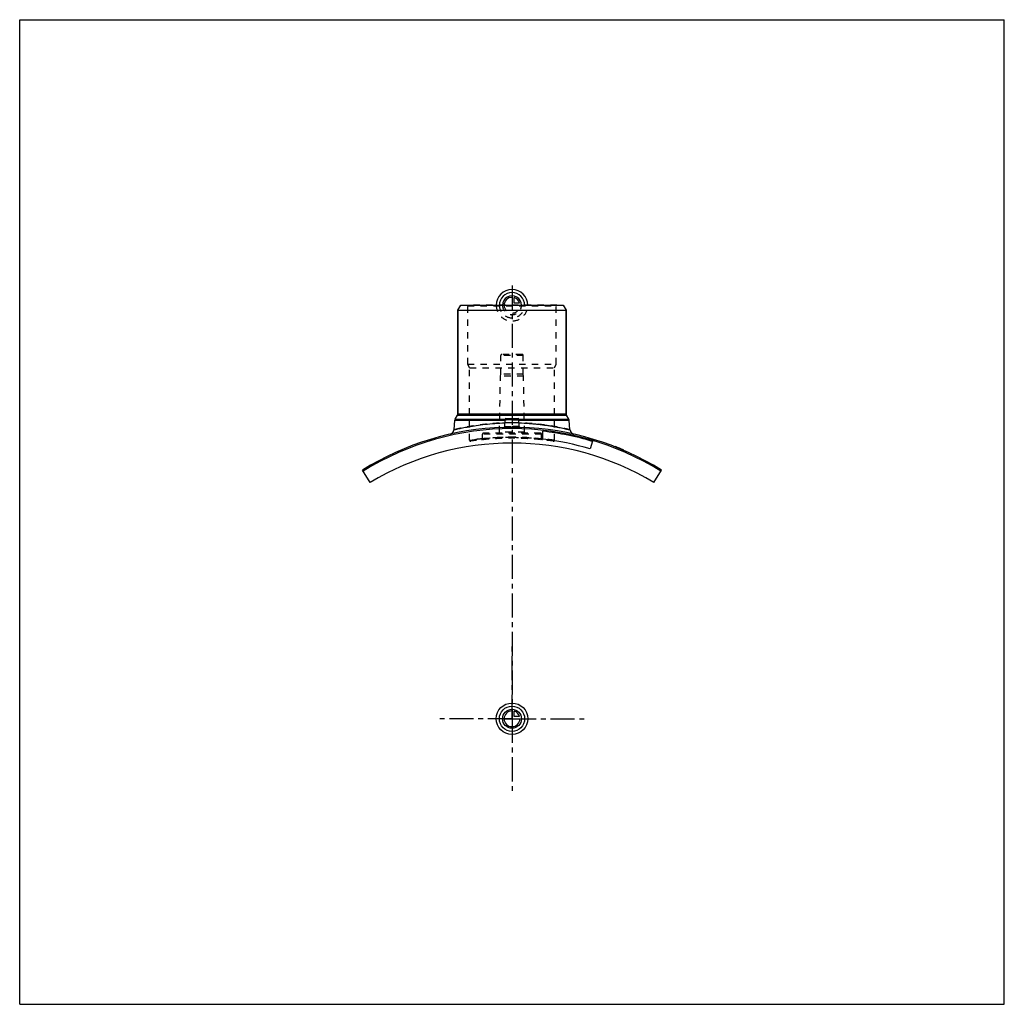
# Model space of a CAD drawing. Header units: millimetres. Extents: x 0 to 1000, y 0 to 1000.
import ezdxf

# ---------------------------------------------------------------- set-up
doc = ezdxf.new("R2010")
doc.units = ezdxf.units.MM
doc.header["$LTSCALE"] = 65.185185
doc.linetypes.add('CENTER', pattern=[0.6, 0.375, -0.075, 0.075, -0.075])
doc.linetypes.add('HIDDEN', pattern=[0.2, 0.1, -0.1])
doc.layers.get('0').update_dxf_attribs({"linetype": 'CONTINUOUS'})
for name, color, linetype in [('ACHSEN_S', 7, 'CONTINUOUS'), ('FASEN', 7, 'CONTINUOUS'), ('KOERPER', 7, 'CONTINUOUS'), ('KONST.EL_MIT_GEO', 7, 'CONTINUOUS'), ('KURVEN', 7, 'CONTINUOUS')]:
    doc.layers.add(name, color=color, linetype=linetype)

msp = doc.modelspace()

# ---------------------------------------------------------------- linework, layer by layer
at = {"color": 7, "linetype": 'Continuous'}
for p, q in [((0, 0), (0, 1000)), ((0, 1000), (1000, 1000)), ((1000, 0), (1000, 1000)), ((0, 0), (1000, 0))]:
    msp.add_line(p, q, dxfattribs=at)
at = {"layer": 'ACHSEN_S', "color": 2, "linetype": 'CENTER'}
msp.add_line((500, 730.2), (500, 269.8), dxfattribs=at)
at = {"layer": 'FASEN', "color": 7, "linetype": 'Continuous'}
for p, q in [((445, 705), (447.9, 710)), ((447.9, 710), (552.1, 710)), ((552.1, 710), (555, 705)), ((445, 705), (555, 705)), ((355.8, 530), (348.3, 542.6)), ((644.2, 530), (651.7, 542.6))]:
    msp.add_line(p, q, dxfattribs=at)
msp.add_arc((500, 299), 285.7, 58.0795, 121.9205, dxfattribs=at)
at = {"layer": 'KOERPER', "color": 7, "linetype": 'Continuous'}
for p, q in [((445, 599.7), (445, 705)), ((555, 599.7), (555, 705)), ((581.6, 571.8), (579.3, 564.1))]:
    msp.add_line(p, q, dxfattribs=at)
at = {"layer": 'KOERPER', "color": 8, "linetype": 'HIDDEN'}
for p, q in [((488.6, 640), (488.6, 659)), ((511.4, 640), (511.4, 659)), ((488.3, 638), (488.6, 640)), ((511.4, 640), (488.6, 640)), ((511.7, 638), (511.4, 640)), ((487.3, 581), (488.3, 638)), ((511.7, 638), (488.3, 638)), ((512.7, 581), (511.7, 638)), ((470, 574.2), (470, 579)), ((530, 574.2), (530, 579))]:
    msp.add_line(p, q, dxfattribs=at)
at = {"layer": 'KOERPER', "color": 2, "linetype": 'CENTER'}
for q in [(500, 365), (425, 290), (575, 290), (500, 215)]:
    msp.add_line((500, 290), q, dxfattribs=at)
at = {"layer": 'KOERPER', "color": 7, "linetype": 'Continuous'}
msp.add_arc((500, 290), 280, 59.009, 120.991, dxfattribs=at)
at = {"layer": 'KONST.EL_MIT_GEO', "color": 8, "linetype": 'HIDDEN'}
for p, q in [((455, 709.5), (454.5, 710)), ((545.5, 710), (454.5, 710)), ((545, 709.5), (545.5, 710)), ((455, 650), (455, 709.5)), ((455, 709.5), (545, 709.5)), ((545, 650), (545, 709.5)), ((510.3, 660), (489.6, 660)), ((457, 646.5), (455, 650)), ((455, 650), (545, 650)), ((511.4, 659), (488.6, 659)), ((543, 646.5), (545, 650)), ((457, 572.8), (457, 646.5)), ((457, 646.5), (543, 646.5)), ((543, 572.8), (543, 646.5)), ((507.1, 593.3), (492.9, 593.3)), ((507, 594.3), (493, 594.3)), ((529, 580), (471, 580)), ((512.7, 581), (487.3, 581)), ((470, 574.4), (469.8, 574.3)), ((530, 579), (470, 579)), ((470, 574.4), (470, 574.4)), ((530.2, 574.3), (530, 574.4)), ((530, 574.4), (530, 574.4)), ((605.4, 566), (605.5, 566.2)), ((605.5, 566.2), (605.4, 566)), ((605.5, 565.9), (605.6, 566.2)), ((605.8, 565.8), (606, 566)), ((606.2, 565.6), (606.3, 565.9)), ((606.3, 565.6), (606.5, 565.9)), ((606.4, 565.6), (606.5, 565.8)), ((606.6, 565.5), (606.7, 565.8)), ((606.8, 565.4), (606.9, 565.7)), ((606.8, 565.4), (606.9, 565.7)), ((607, 565.3), (607.1, 565.6)), ((607.1, 565.3), (607.2, 565.5)), ((608, 564.9), (608.1, 565.2)), ((608.1, 564.9), (608.2, 565.2)), ((608.1, 564.9), (608.2, 565.1)), ((608.4, 564.7), (608.6, 565)), ((608.9, 564.5), (609, 564.8)), ((609.1, 564.5), (609.2, 564.7)), ((609.1, 564.4), (609.3, 564.7)), ((609.7, 564.2), (609.8, 564.5)), ((609.9, 564.1), (610, 564.4)), ((609.9, 564.1), (610.1, 564.4)), ((611.2, 563.6), (611.4, 563.8)), ((611.7, 563.4), (611.8, 563.6)), ((611.8, 563.3), (611.9, 563.6)), ((611.8, 563.3), (611.9, 563.6)), ((612, 563.2), (612.1, 563.5)), ((612.2, 563.2), (612.3, 563.5)), ((612.5, 563), (612.7, 563.3)), ((612.5, 563), (612.6, 563.3)), ((612.6, 563), (612.8, 563.3))]:
    msp.add_line(p, q, dxfattribs=at)
at = {"layer": 'KONST.EL_MIT_GEO', "color": 7, "linetype": 'Continuous'}
for p, q in [((445, 705), (445, 599.7)), ((555, 705), (555, 599.7)), ((441.1, 583.5), (442, 593.3)), ((442, 593.3), (492.9, 593.3)), ((442.3, 594.3), (444.7, 598.4)), ((442.3, 594.3), (493, 594.3)), ((444.7, 598.4), (555.3, 598.4)), ((445, 599.7), (555, 599.7)), ((492.6, 586.8), (493, 594.1)), ((493, 594.1), (507, 594.1)), ((493.9, 595), (506.1, 595)), ((507, 594.3), (557.7, 594.3)), ((507.4, 586.8), (507, 594.1)), ((507.1, 593.3), (558, 593.3)), ((557.7, 594.3), (555.3, 598.4)), ((558.9, 583.5), (558, 593.3)), ((531.2, 573.9), (531.2, 582)), ((605, 566.4), (604.9, 566.1)), ((605.1, 566), (605.3, 566.3)), ((612.2, 563.2), (612.3, 563.4)), ((613.1, 562.8), (613.2, 563.1))]:
    msp.add_line(p, q, dxfattribs=at)
for points in [[(492.6, 586.8), (492.6, 586.8), (492.6, 586.7), (492.5, 586.7), (492.5, 586.6), (492.5, 586.5), (492.5, 586.5), (492.5, 586.4), (492.4, 586.3), (492.4, 586.3), (492.3, 586.2), (492.3, 586.2), (492.2, 586.1), (492.2, 586.1), (492.1, 586), (492.1, 586), (492, 586), (491.9, 585.9), (491.9, 585.9), (491.8, 585.9), (491.7, 585.9), (491.7, 585.9)], [(508.3, 585.9), (508.3, 585.9), (508.2, 585.9), (508.1, 585.9), (508.1, 585.9), (508, 586), (507.9, 586), (507.9, 586), (507.8, 586.1), (507.8, 586.1), (507.7, 586.2), (507.7, 586.2), (507.6, 586.3), (507.6, 586.3), (507.5, 586.4), (507.5, 586.5), (507.5, 586.5), (507.5, 586.6), (507.5, 586.7), (507.4, 586.7), (507.4, 586.8), (507.4, 586.8)]]:
    msp.add_lwpolyline(points, dxfattribs=at)
at = {"layer": 'KONST.EL_MIT_GEO', "color": 8, "linetype": 'HIDDEN'}
for points in [[(470, 574.2), (470, 574.2), (470, 574.1), (470, 574), (470, 573.9), (470, 573.9), (469.9, 573.8), (469.9, 573.8), (469.9, 573.7), (469.8, 573.6), (469.8, 573.6), (469.8, 573.5), (469.7, 573.5), (469.7, 573.4), (469.6, 573.4), (469.6, 573.3), (469.5, 573.3), (469.4, 573.3), (469.4, 573.3), (469.3, 573.2), (469.2, 573.2), (469.2, 573.2), (469.1, 573.2)], [(530.9, 573.2), (530.8, 573.2), (530.8, 573.2), (530.7, 573.2), (530.6, 573.3), (530.6, 573.3), (530.5, 573.3), (530.4, 573.3), (530.4, 573.4), (530.3, 573.4), (530.3, 573.5), (530.2, 573.5), (530.2, 573.6), (530.2, 573.6), (530.1, 573.7), (530.1, 573.8), (530.1, 573.8), (530, 573.9), (530, 573.9), (530, 574), (530, 574.1), (530, 574.2), (530, 574.2)]]:
    msp.add_lwpolyline(points, dxfattribs=at)
for centre, radius, start, end in [((489.6, 659), 1, 90, 180), ((510.3, 659), 1, 0, 90), ((500, 342.8), 247.8, 89.9999, 91.6738), ((500, 342.6), 248, 88.3267, 89.9995), ((471, 579), 1, 90, 180), ((486.3, 581), 1, 270, 359), ((500, 299), 287, 88.3232, 91.6768), ((491.6, 586.9), 0.993, 355.4723, 356.9865), ((508.4, 586.9), 0.993, 183.0134, 184.4496), ((513.7, 581), 1, 181, 270), ((529, 579), 1, 0, 90), ((458, 572.8), 1, 180, 278.4485), ((500, 290), 284.9, 81.5514, 98.4486), ((500, 276.3), 299.6, 84.2528, 95.7472), ((500, 276.5), 299.4, 84.0137, 84.2174), ((542, 572.8), 1, 261.5515, 360)]:
    msp.add_arc(centre, radius, start, end, dxfattribs=at)
at = {"layer": 'KONST.EL_MIT_GEO', "color": 7, "linetype": 'Continuous'}
for centre, radius, start, end in [((444.4, 593), 2.5, 150, 175), ((442.5, 599.7), 2.5, 330, 360), ((493.9, 594), 1, 90, 177), ((506.1, 594), 1, 3, 90), ((557.5, 599.7), 2.5, 180, 210), ((555.6, 593), 2.5, 5, 30), ((500, 299), 287, 91.6768, 121.9162), ((436.1, 583.9), 5, 282.675, 355), ((491.6, 586.9), 0.999, 271.6897, 356.9899), ((508.4, 586.9), 0.999, 183.01, 268.3102), ((500, 299), 287, 58.0838, 88.3232), ((500, 299), 284.7, 73.35, 83.7), ((563.9, 583.9), 5, 185, 257.325), ((500, 299), 276.7, 73.35, 83.5171), ((500, 299), 287.3, 66.8, 68.5565)]:
    msp.add_arc(centre, radius, start, end, dxfattribs=at)
at = {"layer": 'KONST.EL_MIT_GEO', "color": 8, "linetype": 'HIDDEN'}
for points, knots in [([(500, 590.6), (496.2, 590.6), (490.5, 590.4), (483, 590), (477.6, 589.6), (472.4, 589), (467.5, 588.4), (462.8, 587.8), (458.6, 587.1), (454.7, 586.4), (451.8, 585.8), (449.6, 585.4), (448.2, 585.1), (446.9, 584.8), (445.7, 584.6), (444.6, 584.3), (443.7, 584.1), (442.9, 583.9), (442.4, 583.8), (442, 583.7), (441.8, 583.6), (441.6, 583.6), (441.4, 583.6), (441.3, 583.5), (441.2, 583.5), (441.2, 583.5), (441.1, 583.5), (441.1, 583.5), (441.1, 583.5), (441.1, 583.5), (441.1, 583.5)], [0, 0, 0, 0, 0.19294, 0.28715, 0.37869, 0.46671, 0.55041, 0.62904, 0.70184, 0.76814, 0.82726, 0.85393, 0.87857, 0.90111, 0.92148, 0.93962, 0.95547, 0.96897, 0.98009, 0.98474, 0.98878, 0.9922, 0.995, 0.99719, 0.99805, 0.99875, 0.9993, 0.99969, 0.99992, 1, 1, 1, 1]), ([(558.9, 583.5), (558.5, 583.6), (557.7, 583.8), (556.1, 584.1), (553.2, 584.8), (548.3, 585.9), (541, 587.2), (532.2, 588.5), (518.4, 590.1), (507.5, 590.6), (500, 590.6)], [0, 0, 0, 0, 0.01991, 0.04454, 0.07853, 0.17276, 0.29819, 0.44963, 0.62137, 1, 1, 1, 1]), ([(500, 585.3), (499.5, 585.3), (498.4, 585.3), (496.8, 585.3), (495.4, 585.3), (494.1, 585.4), (493.1, 585.5), (492.3, 585.6), (491.9, 585.7), (491.7, 585.8), (491.6, 585.8), (491.6, 585.9)], [0, 0, 0, 0, 0.19295, 0.37846, 0.54943, 0.69936, 0.82269, 0.91502, 0.97355, 0.99018, 1, 1, 1, 1]), ([(492.6, 586.8), (492.6, 586.8), (492.6, 586.8), (492.7, 586.8), (492.9, 586.8), (493.2, 586.8), (493.5, 586.9), (494, 586.9), (494.8, 586.9), (495.9, 586.9), (497.2, 586.9), (498.6, 586.9), (499.5, 586.9), (500, 586.9)], [0, 0, 0, 0, 0.00482, 0.01924, 0.04311, 0.07621, 0.11821, 0.1687, 0.29311, 0.44466, 0.6175, 0.80501, 1, 1, 1, 1]), ([(507.4, 586.8), (507.4, 586.8), (507.4, 586.8), (507.3, 586.8), (507.1, 586.8), (506.8, 586.8), (506.5, 586.9), (506, 586.9), (505.2, 586.9), (504.1, 586.9), (502.8, 586.9), (501.4, 586.9), (500.5, 586.9), (500, 586.9)], [0, 0, 0, 0, 0.00482, 0.01924, 0.04311, 0.07621, 0.11821, 0.1687, 0.29311, 0.44466, 0.6175, 0.80501, 1, 1, 1, 1]), ([(500, 586.9), (500.5, 586.9), (501.4, 586.9), (502.8, 586.9), (504.1, 586.9), (505.2, 586.9), (506, 586.9), (506.5, 586.9), (506.8, 586.8), (507.1, 586.8), (507.3, 586.8), (507.4, 586.8), (507.4, 586.8), (507.4, 586.8)], [0, 0, 0, 0, 0.19499, 0.3825, 0.55534, 0.70689, 0.8313, 0.88179, 0.92379, 0.95689, 0.98076, 0.99518, 1, 1, 1, 1]), ([(457, 572.8), (457, 572.8), (457, 572.8), (457.1, 572.8), (457.1, 572.8), (457.2, 572.8), (457.3, 572.8), (457.5, 572.8), (457.9, 572.9), (458.3, 573), (458.9, 573), (459.6, 573.1), (460.6, 573.3), (462.2, 573.5), (464.4, 573.7), (466.9, 574), (469.7, 574.3), (472.8, 574.6), (477.4, 575), (483.7, 575.5), (491.7, 575.8), (500, 575.9), (508.3, 575.8), (516.3, 575.5), (522.6, 575), (527.2, 574.6), (530.3, 574.3), (533.1, 574), (535.6, 573.7), (537.8, 573.5), (539.4, 573.3), (540.4, 573.1), (541.1, 573), (541.7, 573), (542.1, 572.9), (542.5, 572.8), (542.7, 572.8), (542.8, 572.8), (542.9, 572.8), (542.9, 572.8), (543, 572.8), (543, 572.8), (543, 572.8)], [0, 0, 0, 0, 0.00015, 0.00061, 0.00137, 0.00243, 0.0038, 0.00546, 0.0097, 0.01512, 0.02171, 0.02947, 0.03836, 0.05945, 0.08478, 0.11408, 0.14706, 0.18341, 0.22279, 0.30908, 0.40267, 0.5, 0.59733, 0.69092, 0.77721, 0.81659, 0.85294, 0.88592, 0.91522, 0.94055, 0.96164, 0.97053, 0.97829, 0.98488, 0.9903, 0.99454, 0.9962, 0.99757, 0.99863, 0.99939, 0.99985, 1, 1, 1, 1]), ([(469.8, 574.3), (468.9, 574.2), (467, 574.1), (464.5, 573.8), (462.3, 573.5), (460.7, 573.3), (459.6, 573.1), (458.9, 573), (458.3, 573), (457.9, 572.9), (457.5, 572.8), (457.3, 572.8), (457.2, 572.8), (457.1, 572.8), (457.1, 572.8), (457, 572.8), (457, 572.8), (457, 572.8)], [0, 0, 0, 0, 0.22412, 0.42328, 0.59548, 0.73896, 0.79945, 0.85221, 0.89711, 0.93401, 0.96282, 0.97416, 0.98346, 0.99069, 0.99586, 0.99896, 1, 1, 1, 1]), ([(500, 575.9), (498, 575.9), (494.2, 575.8), (488.7, 575.6), (484.3, 575.4), (481, 575.2), (478.9, 575), (476.9, 574.9), (475.1, 574.7), (473.6, 574.6), (472.5, 574.5), (471.8, 574.4), (471.3, 574.3), (470.9, 574.3), (470.6, 574.2), (470.4, 574.2), (470.2, 574.2), (470.1, 574.2), (470.1, 574.2), (470, 574.2), (470, 574.2), (470, 574.2), (470, 574.2)], [0, 0, 0, 0, 0.19483, 0.38217, 0.55487, 0.63365, 0.70636, 0.7723, 0.83085, 0.88142, 0.92352, 0.94125, 0.95672, 0.96987, 0.98068, 0.98911, 0.99244, 0.99516, 0.99727, 0.99879, 0.9997, 1, 1, 1, 1]), ([(470, 574.2), (470, 574.2), (470.2, 574.2), (470.7, 574.3), (471.4, 574.3), (472.9, 574.5), (475.4, 574.7), (479.1, 575.1), (483.5, 575.4), (490.6, 575.7), (496.2, 575.9), (500, 575.9)], [0, 0, 0, 0, 0.00484, 0.01932, 0.04329, 0.07648, 0.16916, 0.29365, 0.44514, 0.61784, 1, 1, 1, 1]), ([(530, 574.2), (530, 574.2), (529.8, 574.2), (529.3, 574.3), (528.6, 574.3), (527.1, 574.5), (524.6, 574.7), (520.9, 575.1), (516.5, 575.4), (509.4, 575.7), (503.8, 575.9), (500, 575.9)], [0, 0, 0, 0, 0.00484, 0.01932, 0.04329, 0.07648, 0.16916, 0.29365, 0.44514, 0.61784, 1, 1, 1, 1]), ([(500, 575.9), (502, 575.9), (505.8, 575.8), (511.3, 575.6), (515.7, 575.4), (519, 575.2), (521.1, 575), (523.1, 574.9), (524.9, 574.7), (526.4, 574.6), (527.5, 574.5), (528.2, 574.4), (528.7, 574.3), (529.1, 574.3), (529.4, 574.2), (529.6, 574.2), (529.8, 574.2), (529.9, 574.2), (529.9, 574.2), (530, 574.2), (530, 574.2), (530, 574.2), (530, 574.2)], [0, 0, 0, 0, 0.19483, 0.38217, 0.55487, 0.63365, 0.70636, 0.7723, 0.83085, 0.88142, 0.92352, 0.94125, 0.95672, 0.96987, 0.98068, 0.98911, 0.99244, 0.99516, 0.99727, 0.99879, 0.9997, 1, 1, 1, 1]), ([(543, 572.8), (543, 572.8), (543, 572.8), (542.9, 572.8), (542.9, 572.8), (542.8, 572.8), (542.7, 572.8), (542.5, 572.8), (542.2, 572.9), (541.8, 572.9), (541.2, 573), (540.6, 573.1), (539.6, 573.2), (538.2, 573.4), (536.1, 573.7), (533.8, 574), (532.1, 574.1), (531.2, 574.2)], [0, 0, 0, 0, 0.00103, 0.00412, 0.00927, 0.01646, 0.02571, 0.03701, 0.06569, 0.10244, 0.14717, 0.19976, 0.26009, 0.40333, 0.57552, 0.77502, 1, 1, 1, 1])]:
    msp.add_open_spline(points, degree=3, knots=knots, dxfattribs=at)
at = {"layer": 'KONST.EL_MIT_GEO', "color": 7, "linetype": 'Continuous'}
for points, knots in [([(441.1, 583.5), (441.4, 583.6), (442.2, 583.7), (443.4, 584.1), (446, 584.6), (450.2, 585.5), (456.4, 586.7), (464.1, 588), (476.3, 589.6), (486, 590.3), (492.8, 590.5)], [0, 0, 0, 0, 0.01927, 0.04313, 0.07613, 0.16801, 0.29115, 0.44108, 0.61287, 1, 1, 1, 1]), ([(507.2, 590.5), (510.7, 590.4), (515.8, 590.1), (522.5, 589.6), (527.3, 589.1), (531.9, 588.5), (536.2, 587.9), (540.2, 587.3), (543.9, 586.7), (547.3, 586), (550.2, 585.4), (552.4, 585), (554, 584.6), (555, 584.4), (555.9, 584.2), (556.7, 584), (557.3, 583.9), (557.8, 583.8), (558.1, 583.7), (558.3, 583.6), (558.5, 583.6), (558.6, 583.6), (558.7, 583.5), (558.8, 583.5), (558.8, 583.5), (558.9, 583.5), (558.9, 583.5), (558.9, 583.5), (558.9, 583.5), (558.9, 583.5)], [0, 0, 0, 0, 0.19892, 0.29476, 0.38718, 0.47548, 0.55896, 0.63697, 0.70888, 0.77408, 0.83201, 0.8821, 0.90406, 0.92388, 0.9415, 0.95688, 0.96997, 0.98074, 0.98524, 0.98914, 0.99246, 0.99517, 0.99728, 0.99811, 0.99879, 0.99932, 0.9997, 0.99992, 1, 1, 1, 1]), ([(491.6, 585.9), (491.6, 585.9), (491.6, 585.8), (491.7, 585.8), (491.7, 585.8)], [0, 0, 0, 0, 0.19145, 1, 1, 1, 1]), ([(491.7, 585.8), (491.7, 585.8), (491.9, 585.7), (492.2, 585.6), (492.7, 585.5), (493.5, 585.5), (494.6, 585.4), (495.8, 585.3), (497.6, 585.3), (499, 585.3), (500, 585.3)], [0, 0, 0, 0, 0.01851, 0.04417, 0.117, 0.21714, 0.34177, 0.48715, 0.64877, 1, 1, 1, 1]), ([(492.6, 586.8), (492.6, 586.8), (492.6, 586.7), (492.7, 586.7), (492.9, 586.6), (493.2, 586.6), (493.5, 586.5), (494, 586.4), (494.8, 586.4), (495.9, 586.3), (497.2, 586.2), (498.6, 586.2), (499.5, 586.2), (500, 586.2)], [0, 0, 0, 0, 0.01053, 0.02731, 0.05226, 0.08576, 0.12773, 0.1779, 0.30108, 0.45091, 0.62179, 0.80718, 1, 1, 1, 1]), ([(500, 586.2), (500.5, 586.2), (501.4, 586.2), (502.8, 586.2), (504.1, 586.3), (505.2, 586.4), (506, 586.4), (506.5, 586.5), (506.8, 586.6), (507.1, 586.6), (507.3, 586.7), (507.4, 586.7), (507.4, 586.8), (507.4, 586.8)], [0, 0, 0, 0, 0.19282, 0.37821, 0.54909, 0.69892, 0.8221, 0.87227, 0.91424, 0.94774, 0.97269, 0.98947, 1, 1, 1, 1]), ([(500, 585.3), (500.5, 585.3), (501.6, 585.3), (503.1, 585.3), (504.5, 585.3), (505.7, 585.4), (506.8, 585.5), (507.5, 585.6), (507.9, 585.6), (508.1, 585.7), (508.3, 585.8), (508.4, 585.8), (508.4, 585.8)], [0, 0, 0, 0, 0.18892, 0.3709, 0.53931, 0.68806, 0.81186, 0.9065, 0.94193, 0.96916, 0.98825, 1, 1, 1, 1])]:
    msp.add_open_spline(points, degree=3, knots=knots, dxfattribs=at)
at = {"layer": 'KONST.EL_MIT_GEO', "color": 8, "linetype": 'HIDDEN'}
msp.add_open_spline([(508.4, 585.9), (508.4, 585.9), (508.4, 585.9), (508.4, 585.8)], degree=3, dxfattribs=at)
at = {"layer": 'KONST.EL_MIT_GEO', "color": 7, "linetype": 'Continuous'}
msp.add_open_spline([(508.4, 585.8), (508.4, 585.9), (508.4, 585.9), (508.4, 585.9)], degree=3, dxfattribs=at)
at = {"layer": 'KURVEN', "color": 8, "linetype": 'HIDDEN'}
msp.add_line((490.4, 710), (508, 710), dxfattribs=at)
at = {"layer": 'KURVEN', "color": 40, "linetype": 'Continuous'}
for p, q in [((500, 719.6), (500, 710)), ((502.2, 712.2), (502.2, 717.7)), ((507.7, 712.2), (502.2, 712.2)), ((490.4, 290), (508, 290)), ((500, 299.6), (500, 290)), ((502.2, 292.2), (502.2, 297.7)), ((507.7, 292.2), (502.2, 292.2))]:
    msp.add_line(p, q, dxfattribs=at)
for radius in [16, 12.8, 9.6]:
    msp.add_circle((500, 290), radius, dxfattribs=at)
for centre, radius, start, end in [((500, 710), 16, 0, 180), ((500, 710), 12.8, 0, 180), ((500, 710), 9.6, 0, 180.0001), ((500, 710), 8, 90, 180.0001), ((500, 710), 8, 15.962, 74.038), ((500, 290), 8, 90, 360), ((500, 290), 8, 15.962, 74.038)]:
    msp.add_arc(centre, radius, start, end, dxfattribs=at)
at = {"layer": 'KURVEN', "color": 8, "linetype": 'HIDDEN'}
for radius, start in [(16, 180), (12.8, 180), (9.6, 180.0001), (8, 180.0001)]:
    msp.add_arc((500, 710), radius, start, 360, dxfattribs=at)

doc.saveas('drawing.dxf')
